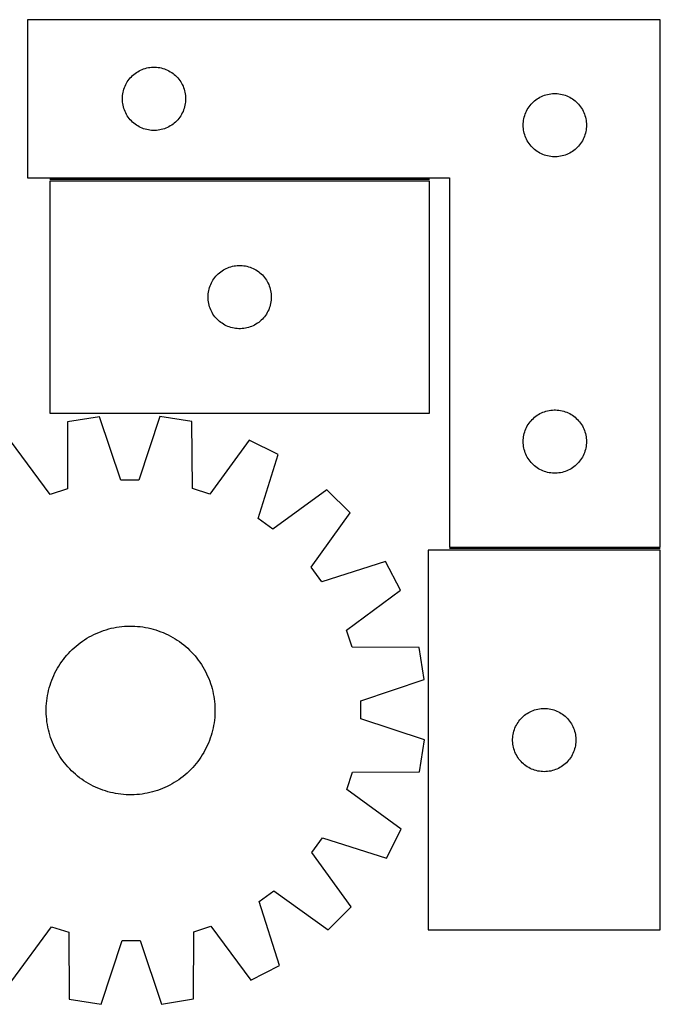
# Model space of a CAD drawing. Header units: millimetres. Extents: x 8 to 1478, y 7 to 473.
# Tile 4 of 5: x 910 to 1213, y 7 to 473. Entities that reach past the tile are written whole.
import ezdxf

# ---------------------------------------------------------------- set-up
doc = ezdxf.new("R2010")
doc.units = ezdxf.units.MM
doc.layers.add('COMMON', color=5, linetype='CONTINUOUS', true_color=0x0000ff)
doc.layers.add('CUT', color=7, linetype='CONTINUOUS', true_color=0x000000)

msp = doc.modelspace()

# ---------------------------------------------------------------- linework, layer by layer
at = {"layer": 'COMMON'}
for p, q in [((1104.041501, 397.544225), (924.041501, 397.544225)), ((1213.429463, 222.544225), (1113.429463, 222.544225))]:
    msp.add_line(p, q, dxfattribs=at)
at = {"layer": 'CUT'}
for p, q in [((1213.429463, 473.294225), (913.429463, 473.294225)), ((913.429463, 473.294225), (913.429463, 398.294225)), ((1213.429463, 223.294225), (1213.429463, 473.294225)), ((964.426249, 447.791814), (965.055807, 448.23938)), ((965.055807, 448.23938), (965.707571, 448.653944)), ((965.707571, 448.653944), (966.379812, 449.034407)), ((966.379812, 449.034407), (967.070747, 449.379759)), ((967.070747, 449.379759), (967.778545, 449.689085)), ((967.778545, 449.689085), (968.501327, 449.961563)), ((968.501327, 449.961563), (969.237179, 450.196473)), ((969.237179, 450.196473), (969.984147, 450.393191)), ((969.984147, 450.393191), (970.740252, 450.551194)), ((970.740252, 450.551194), (971.503488, 450.670065)), ((971.503488, 450.670065), (972.271831, 450.749488)), ((972.271831, 450.749488), (973.043244, 450.789252)), ((973.043244, 450.789252), (973.815682, 450.789252)), ((973.815682, 450.789252), (974.587095, 450.749488)), ((974.587095, 450.749488), (975.355439, 450.670065)), ((975.355439, 450.670065), (976.118675, 450.551194)), ((976.118675, 450.551194), (976.874779, 450.393191)), ((976.874779, 450.393191), (977.621748, 450.196473)), ((977.621748, 450.196473), (978.357599, 449.961563)), ((978.357599, 449.961563), (979.080382, 449.689085)), ((979.080382, 449.689085), (979.788179, 449.379759)), ((979.788179, 449.379759), (980.479114, 449.034407)), ((980.479114, 449.034407), (981.151355, 448.653944)), ((981.151355, 448.653944), (981.803119, 448.23938)), ((981.803119, 448.23938), (982.432677, 447.791814)), ((960.375185, 443.182446), (960.77283, 443.844668)), ((960.77283, 443.844668), (961.204038, 444.485541)), ((961.204038, 444.485541), (961.667666, 445.103367)), ((961.667666, 445.103367), (962.162484, 445.696507)), ((962.162484, 445.696507), (962.68718, 446.263387)), ((962.68718, 446.263387), (963.240363, 446.802506)), ((963.240363, 446.802506), (963.820566, 447.312432)), ((963.820566, 447.312432), (964.426249, 447.791814)), ((982.432677, 447.791814), (983.038361, 447.312432)), ((983.038361, 447.312432), (983.618563, 446.802506)), ((983.618563, 446.802506), (984.171746, 446.263387)), ((984.171746, 446.263387), (984.696442, 445.696507)), ((984.696442, 445.696507), (985.19126, 445.103367)), ((985.19126, 445.103367), (985.654888, 444.485541)), ((985.654888, 444.485541), (986.086097, 443.844668)), ((986.086097, 443.844668), (986.483742, 443.182446)), ((958.608145, 438.102584), (958.746628, 438.862506)), ((958.746628, 438.862506), (958.924047, 439.614292)), ((958.924047, 439.614292), (959.139932, 440.355948)), ((959.139932, 440.355948), (959.393711, 441.085506)), ((959.393711, 441.085506), (959.68471, 441.801034)), ((959.68471, 441.801034), (960.012157, 442.500632)), ((960.012157, 442.500632), (960.375185, 443.182446)), ((986.483742, 443.182446), (986.846769, 442.500632)), ((986.846769, 442.500632), (987.174217, 441.801034)), ((987.174217, 441.801034), (987.465215, 441.085506)), ((987.465215, 441.085506), (987.718994, 440.355948)), ((987.718994, 440.355948), (987.934879, 439.614292)), ((987.934879, 439.614292), (988.112298, 438.862506)), ((988.112298, 438.862506), (988.250782, 438.102584)), ((958.429463, 435.794225), (958.449352, 436.566406)), ((958.449352, 435.022044), (958.429463, 435.794225)), ((958.449352, 436.566406), (958.508965, 437.33654)), ((958.508965, 434.25191), (958.449352, 435.022044)), ((958.508965, 437.33654), (958.608145, 438.102584)), ((958.608145, 433.485866), (958.508965, 434.25191)), ((988.250782, 438.102584), (988.349961, 437.33654)), ((988.349961, 434.25191), (988.250782, 433.485866)), ((988.349961, 437.33654), (988.409575, 436.566406)), ((988.409575, 435.022044), (988.349961, 434.25191)), ((988.409575, 436.566406), (988.429463, 435.794225)), ((988.429463, 435.794225), (988.409575, 435.022044)), ((1152.68718, 433.763387), (1153.240363, 434.302506)), ((1153.240363, 434.302506), (1153.820566, 434.812432)), ((1153.820566, 434.812432), (1154.426249, 435.291814)), ((1154.426249, 435.291814), (1155.055807, 435.73938)), ((1155.055807, 435.73938), (1155.707571, 436.153944)), ((1155.707571, 436.153944), (1156.379812, 436.534407)), ((1156.379812, 436.534407), (1157.070747, 436.879759)), ((1157.070747, 436.879759), (1157.778545, 437.189085)), ((1157.778545, 437.189085), (1158.501327, 437.461563)), ((1158.501327, 437.461563), (1159.237179, 437.696473)), ((1159.237179, 437.696473), (1159.984147, 437.893191)), ((1159.984147, 437.893191), (1160.740252, 438.051194)), ((1160.740252, 438.051194), (1161.503488, 438.170065)), ((1161.503488, 438.170065), (1162.271831, 438.249488)), ((1162.271831, 438.249488), (1163.043244, 438.289252)), ((1163.043244, 438.289252), (1163.815682, 438.289252)), ((1163.815682, 438.289252), (1164.587095, 438.249488)), ((1164.587095, 438.249488), (1165.355439, 438.170065)), ((1165.355439, 438.170065), (1166.118675, 438.051194)), ((1166.118675, 438.051194), (1166.874779, 437.893191)), ((1166.874779, 437.893191), (1167.621748, 437.696473)), ((1167.621748, 437.696473), (1168.357599, 437.461563)), ((1168.357599, 437.461563), (1169.080382, 437.189085)), ((1169.080382, 437.189085), (1169.788179, 436.879759)), ((1169.788179, 436.879759), (1170.479114, 436.534407)), ((1170.479114, 436.534407), (1171.151355, 436.153944)), ((1171.151355, 436.153944), (1171.803119, 435.73938)), ((1171.803119, 435.73938), (1172.432677, 435.291814)), ((1172.432677, 435.291814), (1173.038361, 434.812432)), ((1173.038361, 434.812432), (1173.618563, 434.302506)), ((1173.618563, 434.302506), (1174.171746, 433.763387)), ((958.746628, 432.725944), (958.608145, 433.485866)), ((958.924047, 431.974158), (958.746628, 432.725944)), ((959.139932, 431.232503), (958.924047, 431.974158)), ((959.393711, 430.502944), (959.139932, 431.232503)), ((959.68471, 429.787416), (959.393711, 430.502944)), ((960.012157, 429.087818), (959.68471, 429.787416)), ((987.174217, 429.787416), (986.846769, 429.087818)), ((987.465215, 430.502944), (987.174217, 429.787416)), ((987.718994, 431.232503), (987.465215, 430.502944)), ((987.934879, 431.974158), (987.718994, 431.232503)), ((988.112298, 432.725944), (987.934879, 431.974158)), ((988.250782, 433.485866), (988.112298, 432.725944)), ((1149.68471, 429.301034), (1150.012157, 430.000632)), ((1150.012157, 430.000632), (1150.375185, 430.682446)), ((1150.375185, 430.682446), (1150.77283, 431.344668)), ((1150.77283, 431.344668), (1151.204038, 431.985541)), ((1151.204038, 431.985541), (1151.667666, 432.603367)), ((1151.667666, 432.603367), (1152.162484, 433.196507)), ((1152.162484, 433.196507), (1152.68718, 433.763387)), ((1174.171746, 433.763387), (1174.696442, 433.196507)), ((1174.696442, 433.196507), (1175.19126, 432.603367)), ((1175.19126, 432.603367), (1175.654888, 431.985541)), ((1175.654888, 431.985541), (1176.086097, 431.344668)), ((1176.086097, 431.344668), (1176.483742, 430.682446)), ((1176.483742, 430.682446), (1176.846769, 430.000632)), ((1176.846769, 430.000632), (1177.174217, 429.301034)), ((960.375185, 428.406004), (960.012157, 429.087818)), ((960.77283, 427.743782), (960.375185, 428.406004)), ((961.204038, 427.102909), (960.77283, 427.743782)), ((961.667666, 426.485083), (961.204038, 427.102909)), ((962.162484, 425.891943), (961.667666, 426.485083)), ((962.68718, 425.325063), (962.162484, 425.891943)), ((963.240363, 424.785945), (962.68718, 425.325063)), ((963.820566, 424.276018), (963.240363, 424.785945)), ((983.618563, 424.785945), (983.038361, 424.276018)), ((984.171746, 425.325063), (983.618563, 424.785945)), ((984.696442, 425.891943), (984.171746, 425.325063)), ((985.19126, 426.485083), (984.696442, 425.891943)), ((985.654888, 427.102909), (985.19126, 426.485083)), ((986.086097, 427.743782), (985.654888, 427.102909)), ((986.483742, 428.406004), (986.086097, 427.743782)), ((986.846769, 429.087818), (986.483742, 428.406004)), ((1148.449352, 424.066406), (1148.508965, 424.83654)), ((1148.508965, 424.83654), (1148.608145, 425.602584)), ((1148.608145, 425.602584), (1148.746628, 426.362506)), ((1148.746628, 426.362506), (1148.924047, 427.114292)), ((1148.924047, 427.114292), (1149.139932, 427.855948)), ((1149.139932, 427.855948), (1149.393711, 428.585506)), ((1149.393711, 428.585506), (1149.68471, 429.301034)), ((1177.174217, 429.301034), (1177.465215, 428.585506)), ((1177.465215, 428.585506), (1177.718994, 427.855948)), ((1177.718994, 427.855948), (1177.934879, 427.114292)), ((1177.934879, 427.114292), (1178.112298, 426.362506)), ((1178.112298, 426.362506), (1178.250782, 425.602584)), ((1178.250782, 425.602584), (1178.349961, 424.83654)), ((1178.349961, 424.83654), (1178.409575, 424.066406)), ((964.426249, 423.796636), (963.820566, 424.276018)), ((965.055807, 423.34907), (964.426249, 423.796636)), ((965.707571, 422.934506), (965.055807, 423.34907)), ((966.379812, 422.554043), (965.707571, 422.934506)), ((967.070747, 422.208691), (966.379812, 422.554043)), ((967.778545, 421.899365), (967.070747, 422.208691)), ((968.501327, 421.626887), (967.778545, 421.899365)), ((969.237179, 421.391977), (968.501327, 421.626887)), ((969.984147, 421.195259), (969.237179, 421.391977)), ((970.740252, 421.037256), (969.984147, 421.195259)), ((971.503488, 420.918385), (970.740252, 421.037256)), ((972.271831, 420.838962), (971.503488, 420.918385)), ((973.043244, 420.799198), (972.271831, 420.838962)), ((973.815682, 420.799198), (973.043244, 420.799198)), ((974.587095, 420.838962), (973.815682, 420.799198)), ((975.355439, 420.918385), (974.587095, 420.838962)), ((976.118675, 421.037256), (975.355439, 420.918385)), ((976.874779, 421.195259), (976.118675, 421.037256)), ((977.621748, 421.391977), (976.874779, 421.195259)), ((978.357599, 421.626887), (977.621748, 421.391977)), ((979.080382, 421.899365), (978.357599, 421.626887)), ((979.788179, 422.208691), (979.080382, 421.899365)), ((980.479114, 422.554043), (979.788179, 422.208691)), ((981.151355, 422.934506), (980.479114, 422.554043)), ((981.803119, 423.34907), (981.151355, 422.934506)), ((982.432677, 423.796636), (981.803119, 423.34907)), ((983.038361, 424.276018), (982.432677, 423.796636)), ((1148.429463, 423.294225), (1148.449352, 424.066406)), ((1148.449352, 422.522044), (1148.429463, 423.294225)), ((1148.508965, 421.75191), (1148.449352, 422.522044)), ((1148.608145, 420.985866), (1148.508965, 421.75191)), ((1148.746628, 420.225944), (1148.608145, 420.985866)), ((1148.924047, 419.474158), (1148.746628, 420.225944)), ((1178.112298, 420.225944), (1177.934879, 419.474158)), ((1178.250782, 420.985866), (1178.112298, 420.225944)), ((1178.349961, 421.75191), (1178.250782, 420.985866)), ((1178.409575, 422.522044), (1178.349961, 421.75191)), ((1178.409575, 424.066406), (1178.429463, 423.294225)), ((1178.429463, 423.294225), (1178.409575, 422.522044)), ((1149.139932, 418.732503), (1148.924047, 419.474158)), ((1149.393711, 418.002944), (1149.139932, 418.732503)), ((1149.68471, 417.287416), (1149.393711, 418.002944)), ((1150.012157, 416.587818), (1149.68471, 417.287416)), ((1150.375185, 415.906004), (1150.012157, 416.587818)), ((1150.77283, 415.243782), (1150.375185, 415.906004)), ((1176.483742, 415.906004), (1176.086097, 415.243782)), ((1176.846769, 416.587818), (1176.483742, 415.906004)), ((1177.174217, 417.287416), (1176.846769, 416.587818)), ((1177.465215, 418.002944), (1177.174217, 417.287416)), ((1177.718994, 418.732503), (1177.465215, 418.002944)), ((1177.934879, 419.474158), (1177.718994, 418.732503)), ((1151.204038, 414.602909), (1150.77283, 415.243782)), ((1151.667666, 413.985083), (1151.204038, 414.602909)), ((1152.162484, 413.391943), (1151.667666, 413.985083)), ((1152.68718, 412.825063), (1152.162484, 413.391943)), ((1153.240363, 412.285945), (1152.68718, 412.825063)), ((1153.820566, 411.776018), (1153.240363, 412.285945)), ((1154.426249, 411.296636), (1153.820566, 411.776018)), ((1155.055807, 410.84907), (1154.426249, 411.296636)), ((1155.707571, 410.434506), (1155.055807, 410.84907)), ((1171.803119, 410.84907), (1171.151355, 410.434506)), ((1172.432677, 411.296636), (1171.803119, 410.84907)), ((1173.038361, 411.776018), (1172.432677, 411.296636)), ((1173.618563, 412.285945), (1173.038361, 411.776018)), ((1174.171746, 412.825063), (1173.618563, 412.285945)), ((1174.696442, 413.391943), (1174.171746, 412.825063)), ((1175.19126, 413.985083), (1174.696442, 413.391943)), ((1175.654888, 414.602909), (1175.19126, 413.985083)), ((1176.086097, 415.243782), (1175.654888, 414.602909)), ((1156.379812, 410.054043), (1155.707571, 410.434506)), ((1157.070747, 409.708691), (1156.379812, 410.054043)), ((1157.778545, 409.399365), (1157.070747, 409.708691)), ((1158.501327, 409.126887), (1157.778545, 409.399365)), ((1159.237179, 408.891977), (1158.501327, 409.126887)), ((1159.984147, 408.695259), (1159.237179, 408.891977)), ((1160.740252, 408.537256), (1159.984147, 408.695259)), ((1161.503488, 408.418385), (1160.740252, 408.537256)), ((1162.271831, 408.338962), (1161.503488, 408.418385)), ((1163.043244, 408.299198), (1162.271831, 408.338962)), ((1163.815682, 408.299198), (1163.043244, 408.299198)), ((1164.587095, 408.338962), (1163.815682, 408.299198)), ((1165.355439, 408.418385), (1164.587095, 408.338962)), ((1166.118675, 408.537256), (1165.355439, 408.418385)), ((1166.874779, 408.695259), (1166.118675, 408.537256)), ((1167.621748, 408.891977), (1166.874779, 408.695259)), ((1168.357599, 409.126887), (1167.621748, 408.891977)), ((1169.080382, 409.399365), (1168.357599, 409.126887)), ((1169.788179, 409.708691), (1169.080382, 409.399365)), ((1170.479114, 410.054043), (1169.788179, 409.708691)), ((1171.151355, 410.434506), (1170.479114, 410.054043)), ((913.429463, 398.294225), (1113.429463, 398.294225)), ((1104.041501, 396.794224), (924.041501, 396.794224)), ((924.041501, 396.794224), (924.041501, 286.794224)), ((1104.041501, 286.794224), (1104.041501, 396.794224)), ((1113.429463, 398.294225), (1113.429463, 223.294225)), ((1006.319609, 354.653943), (1006.99185, 355.034406)), ((1006.99185, 355.034406), (1007.682785, 355.379758)), ((1007.682785, 355.379758), (1008.390583, 355.689084)), ((1008.390583, 355.689084), (1009.113365, 355.961562)), ((1009.113365, 355.961562), (1009.849217, 356.196472)), ((1009.849217, 356.196472), (1010.596185, 356.39319)), ((1010.596185, 356.39319), (1011.35229, 356.551193)), ((1011.35229, 356.551193), (1012.115526, 356.670064)), ((1012.115526, 356.670064), (1012.883869, 356.749487)), ((1012.883869, 356.749487), (1013.655282, 356.789251)), ((1013.655282, 356.789251), (1014.42772, 356.789251)), ((1014.42772, 356.789251), (1015.199133, 356.749487)), ((1015.199133, 356.749487), (1015.967476, 356.670064)), ((1015.967476, 356.670064), (1016.730712, 356.551193)), ((1016.730712, 356.551193), (1017.486817, 356.39319)), ((1017.486817, 356.39319), (1018.233786, 356.196472)), ((1018.233786, 356.196472), (1018.969637, 355.961562)), ((1018.969637, 355.961562), (1019.692419, 355.689084)), ((1019.692419, 355.689084), (1020.400217, 355.379758)), ((1020.400217, 355.379758), (1021.091152, 355.034406)), ((1021.091152, 355.034406), (1021.763393, 354.653943)), ((1001.384868, 349.844667), (1001.816076, 350.48554)), ((1001.816076, 350.48554), (1002.279704, 351.103366)), ((1002.279704, 351.103366), (1002.774522, 351.696506)), ((1002.774522, 351.696506), (1003.299218, 352.263386)), ((1003.299218, 352.263386), (1003.852401, 352.802505)), ((1003.852401, 352.802505), (1004.432603, 353.312431)), ((1004.432603, 353.312431), (1005.038287, 353.791813)), ((1005.038287, 353.791813), (1005.667845, 354.239379)), ((1005.667845, 354.239379), (1006.319609, 354.653943)), ((1021.763393, 354.653943), (1022.415157, 354.239379)), ((1022.415157, 354.239379), (1023.044715, 353.791813)), ((1023.044715, 353.791813), (1023.650399, 353.312431)), ((1023.650399, 353.312431), (1024.230601, 352.802505)), ((1024.230601, 352.802505), (1024.783784, 352.263386)), ((1024.783784, 352.263386), (1025.30848, 351.696506)), ((1025.30848, 351.696506), (1025.803298, 351.103366)), ((1025.803298, 351.103366), (1026.266926, 350.48554)), ((1026.266926, 350.48554), (1026.698134, 349.844667)), ((999.358666, 344.862505), (999.536085, 345.614291)), ((999.536085, 345.614291), (999.75197, 346.355947)), ((999.75197, 346.355947), (1000.005749, 347.085505)), ((1000.005749, 347.085505), (1000.296748, 347.801033)), ((1000.296748, 347.801033), (1000.624195, 348.500631)), ((1000.624195, 348.500631), (1000.987222, 349.182445)), ((1000.987222, 349.182445), (1001.384868, 349.844667)), ((1026.698134, 349.844667), (1027.09578, 349.182445)), ((1027.09578, 349.182445), (1027.458807, 348.500631)), ((1027.458807, 348.500631), (1027.786255, 347.801033)), ((1027.786255, 347.801033), (1028.077253, 347.085505)), ((1028.077253, 347.085505), (1028.331032, 346.355947)), ((1028.331032, 346.355947), (1028.546917, 345.614291)), ((1028.546917, 345.614291), (1028.724336, 344.862505)), ((999.041501, 341.794224), (999.06139, 342.566405)), ((999.06139, 341.022043), (999.041501, 341.794224)), ((999.06139, 342.566405), (999.121003, 343.336539)), ((999.121003, 340.251909), (999.06139, 341.022043)), ((999.121003, 343.336539), (999.220183, 344.102583)), ((999.220183, 344.102583), (999.358666, 344.862505)), ((1028.724336, 344.862505), (1028.86282, 344.102583)), ((1028.86282, 344.102583), (1028.961999, 343.336539)), ((1028.961999, 343.336539), (1029.021612, 342.566405)), ((1029.021612, 341.022043), (1028.961999, 340.251909)), ((1029.021612, 342.566405), (1029.041501, 341.794224)), ((1029.041501, 341.794224), (1029.021612, 341.022043)), ((999.220183, 339.485865), (999.121003, 340.251909)), ((999.358666, 338.725943), (999.220183, 339.485865)), ((999.536085, 337.974157), (999.358666, 338.725943)), ((999.75197, 337.232502), (999.536085, 337.974157)), ((1000.005749, 336.502943), (999.75197, 337.232502)), ((1000.296748, 335.787415), (1000.005749, 336.502943)), ((1028.077253, 336.502943), (1027.786255, 335.787415)), ((1028.331032, 337.232502), (1028.077253, 336.502943)), ((1028.546917, 337.974157), (1028.331032, 337.232502)), ((1028.724336, 338.725943), (1028.546917, 337.974157)), ((1028.86282, 339.485865), (1028.724336, 338.725943)), ((1028.961999, 340.251909), (1028.86282, 339.485865)), ((1000.624195, 335.087817), (1000.296748, 335.787415)), ((1000.987222, 334.406003), (1000.624195, 335.087817)), ((1001.384868, 333.743781), (1000.987222, 334.406003)), ((1001.816076, 333.102908), (1001.384868, 333.743781)), ((1002.279704, 332.485082), (1001.816076, 333.102908)), ((1002.774522, 331.891942), (1002.279704, 332.485082)), ((1003.299218, 331.325062), (1002.774522, 331.891942)), ((1025.30848, 331.891942), (1024.783784, 331.325062)), ((1025.803298, 332.485082), (1025.30848, 331.891942)), ((1026.266926, 333.102908), (1025.803298, 332.485082)), ((1026.698134, 333.743781), (1026.266926, 333.102908)), ((1027.09578, 334.406003), (1026.698134, 333.743781)), ((1027.458807, 335.087817), (1027.09578, 334.406003)), ((1027.786255, 335.787415), (1027.458807, 335.087817)), ((1003.852401, 330.785944), (1003.299218, 331.325062)), ((1004.432603, 330.276017), (1003.852401, 330.785944)), ((1005.038287, 329.796635), (1004.432603, 330.276017)), ((1005.667845, 329.349069), (1005.038287, 329.796635)), ((1006.319609, 328.934505), (1005.667845, 329.349069)), ((1006.99185, 328.554042), (1006.319609, 328.934505)), ((1007.682785, 328.20869), (1006.99185, 328.554042)), ((1008.390583, 327.899364), (1007.682785, 328.20869)), ((1009.113365, 327.626886), (1008.390583, 327.899364)), ((1009.849217, 327.391976), (1009.113365, 327.626886)), ((1010.596185, 327.195258), (1009.849217, 327.391976)), ((1011.35229, 327.037255), (1010.596185, 327.195258)), ((1012.115526, 326.918384), (1011.35229, 327.037255)), ((1012.883869, 326.838961), (1012.115526, 326.918384)), ((1013.655282, 326.799197), (1012.883869, 326.838961)), ((1014.42772, 326.799197), (1013.655282, 326.799197)), ((1015.199133, 326.838961), (1014.42772, 326.799197)), ((1015.967476, 326.918384), (1015.199133, 326.838961)), ((1016.730712, 327.037255), (1015.967476, 326.918384)), ((1017.486817, 327.195258), (1016.730712, 327.037255)), ((1018.233786, 327.391976), (1017.486817, 327.195258)), ((1018.969637, 327.626886), (1018.233786, 327.391976)), ((1019.692419, 327.899364), (1018.969637, 327.626886)), ((1020.400217, 328.20869), (1019.692419, 327.899364)), ((1021.091152, 328.554042), (1020.400217, 328.20869)), ((1021.763393, 328.934505), (1021.091152, 328.554042)), ((1022.415157, 329.349069), (1021.763393, 328.934505)), ((1023.044715, 329.796635), (1022.415157, 329.349069)), ((1023.650399, 330.276017), (1023.044715, 329.796635)), ((1024.230601, 330.785944), (1023.650399, 330.276017)), ((1024.783784, 331.325062), (1024.230601, 330.785944)), ((924.041501, 286.794224), (1104.041501, 286.794224)), ((947.652925, 285.055851), (932.463298, 282.605179)), ((957.721996, 254.929641), (947.652925, 285.055851)), ((976.191654, 285.138056), (966.296304, 254.954339)), ((991.395146, 282.774931), (976.191654, 285.138056)), ((1153.240363, 284.302506), (1153.820566, 284.812432)), ((1153.820566, 284.812432), (1154.426249, 285.291814)), ((1154.426249, 285.291814), (1155.055807, 285.73938)), ((1155.055807, 285.73938), (1155.707571, 286.153944)), ((1155.707571, 286.153944), (1156.379812, 286.534407)), ((1156.379812, 286.534407), (1157.070747, 286.879759)), ((1157.070747, 286.879759), (1157.778545, 287.189085)), ((1157.778545, 287.189085), (1158.501327, 287.461563)), ((1158.501327, 287.461563), (1159.237179, 287.696473)), ((1159.237179, 287.696473), (1159.984147, 287.893191)), ((1159.984147, 287.893191), (1160.740252, 288.051194)), ((1160.740252, 288.051194), (1161.503488, 288.170065)), ((1161.503488, 288.170065), (1162.271831, 288.249488)), ((1162.271831, 288.249488), (1163.043244, 288.289252)), ((1163.043244, 288.289252), (1163.815682, 288.289252)), ((1163.815682, 288.289252), (1164.587095, 288.249488)), ((1164.587095, 288.249488), (1165.355439, 288.170065)), ((1165.355439, 288.170065), (1166.118675, 288.051194)), ((1166.118675, 288.051194), (1166.874779, 287.893191)), ((1166.874779, 287.893191), (1167.621748, 287.696473)), ((1167.621748, 287.696473), (1168.357599, 287.461563)), ((1168.357599, 287.461563), (1169.080382, 287.189085)), ((1169.080382, 287.189085), (1169.788179, 286.879759)), ((1169.788179, 286.879759), (1170.479114, 286.534407)), ((1170.479114, 286.534407), (1171.151355, 286.153944)), ((1171.151355, 286.153944), (1171.803119, 285.73938)), ((1171.803119, 285.73938), (1172.432677, 285.291814)), ((1172.432677, 285.291814), (1173.038361, 284.812432)), ((1173.038361, 284.812432), (1173.618563, 284.302506)), ((932.463298, 282.605179), (932.379543, 250.840926)), ((991.661891, 251.011688), (991.395146, 282.774931)), ((1150.012157, 280.000632), (1150.375185, 280.682446)), ((1150.375185, 280.682446), (1150.77283, 281.344668)), ((1150.77283, 281.344668), (1151.204038, 281.985541)), ((1151.204038, 281.985541), (1151.667666, 282.603367)), ((1151.667666, 282.603367), (1152.162484, 283.196507)), ((1152.162484, 283.196507), (1152.68718, 283.763387)), ((1152.68718, 283.763387), (1153.240363, 284.302506)), ((1173.618563, 284.302506), (1174.171746, 283.763387)), ((1174.171746, 283.763387), (1174.696442, 283.196507)), ((1174.696442, 283.196507), (1175.19126, 282.603367)), ((1175.19126, 282.603367), (1175.654888, 281.985541)), ((1175.654888, 281.985541), (1176.086097, 281.344668)), ((1176.086097, 281.344668), (1176.483742, 280.682446)), ((1176.483742, 280.682446), (1176.846769, 280.000632)), ((1148.508965, 274.83654), (1148.608145, 275.602584)), ((1148.608145, 275.602584), (1148.746628, 276.362506)), ((1148.746628, 276.362506), (1148.924047, 277.114292)), ((1148.924047, 277.114292), (1149.139932, 277.855948)), ((1149.139932, 277.855948), (1149.393711, 278.585506)), ((1149.393711, 278.585506), (1149.68471, 279.301034)), ((1149.68471, 279.301034), (1150.012157, 280.000632)), ((1176.846769, 280.000632), (1177.174217, 279.301034)), ((1177.174217, 279.301034), (1177.465215, 278.585506)), ((1177.465215, 278.585506), (1177.718994, 277.855948)), ((1177.718994, 277.855948), (1177.934879, 277.114292)), ((1177.934879, 277.114292), (1178.112298, 276.362506)), ((1178.112298, 276.362506), (1178.250782, 275.602584)), ((1178.250782, 275.602584), (1178.349961, 274.83654)), ((924.232523, 248.16783), (905.346757, 273.708045)), ((1018.562494, 274.034161), (999.824175, 248.385571)), ((1032.291628, 267.088557), (1018.562494, 274.034161)), ((1148.429463, 273.294225), (1148.449352, 274.066406)), ((1148.449352, 272.522044), (1148.429463, 273.294225)), ((1148.449352, 274.066406), (1148.508965, 274.83654)), ((1148.508965, 271.75191), (1148.449352, 272.522044)), ((1148.608145, 270.985866), (1148.508965, 271.75191)), ((1148.746628, 270.225944), (1148.608145, 270.985866)), ((1178.250782, 270.985866), (1178.112298, 270.225944)), ((1178.349961, 271.75191), (1178.250782, 270.985866)), ((1178.349961, 274.83654), (1178.409575, 274.066406)), ((1178.409575, 272.522044), (1178.349961, 271.75191)), ((1178.409575, 274.066406), (1178.429463, 273.294225)), ((1178.429463, 273.294225), (1178.409575, 272.522044)), ((1022.729936, 236.79749), (1032.291628, 267.088557)), ((1148.924047, 269.474158), (1148.746628, 270.225944)), ((1149.139932, 268.732503), (1148.924047, 269.474158)), ((1149.393711, 268.002944), (1149.139932, 268.732503)), ((1149.68471, 267.287416), (1149.393711, 268.002944)), ((1150.012157, 266.587818), (1149.68471, 267.287416)), ((1150.375185, 265.906004), (1150.012157, 266.587818)), ((1176.846769, 266.587818), (1176.483742, 265.906004)), ((1177.174217, 267.287416), (1176.846769, 266.587818)), ((1177.465215, 268.002944), (1177.174217, 267.287416)), ((1177.718994, 268.732503), (1177.465215, 268.002944)), ((1177.934879, 269.474158), (1177.718994, 268.732503)), ((1178.112298, 270.225944), (1177.934879, 269.474158)), ((1150.77283, 265.243782), (1150.375185, 265.906004)), ((1151.204038, 264.602909), (1150.77283, 265.243782)), ((1151.667666, 263.985083), (1151.204038, 264.602909)), ((1152.162484, 263.391943), (1151.667666, 263.985083)), ((1152.68718, 262.825063), (1152.162484, 263.391943)), ((1153.240363, 262.285945), (1152.68718, 262.825063)), ((1153.820566, 261.776018), (1153.240363, 262.285945)), ((1154.426249, 261.296636), (1153.820566, 261.776018)), ((1173.038361, 261.776018), (1172.432677, 261.296636)), ((1173.618563, 262.285945), (1173.038361, 261.776018)), ((1174.171746, 262.825063), (1173.618563, 262.285945)), ((1174.696442, 263.391943), (1174.171746, 262.825063)), ((1175.19126, 263.985083), (1174.696442, 263.391943)), ((1175.654888, 264.602909), (1175.19126, 263.985083)), ((1176.086097, 265.243782), (1175.654888, 264.602909)), ((1176.483742, 265.906004), (1176.086097, 265.243782)), ((1155.055807, 260.84907), (1154.426249, 261.296636)), ((1155.707571, 260.434506), (1155.055807, 260.84907)), ((1156.379812, 260.054043), (1155.707571, 260.434506)), ((1157.070747, 259.708691), (1156.379812, 260.054043)), ((1157.778545, 259.399365), (1157.070747, 259.708691)), ((1158.501327, 259.126887), (1157.778545, 259.399365)), ((1159.237179, 258.891977), (1158.501327, 259.126887)), ((1159.984147, 258.695259), (1159.237179, 258.891977)), ((1160.740252, 258.537256), (1159.984147, 258.695259)), ((1161.503488, 258.418385), (1160.740252, 258.537256)), ((1162.271831, 258.338962), (1161.503488, 258.418385)), ((1163.043244, 258.299198), (1162.271831, 258.338962)), ((1163.815682, 258.299198), (1163.043244, 258.299198)), ((1164.587095, 258.338962), (1163.815682, 258.299198)), ((1165.355439, 258.418385), (1164.587095, 258.338962)), ((1166.118675, 258.537256), (1165.355439, 258.418385)), ((1166.874779, 258.695259), (1166.118675, 258.537256)), ((1167.621748, 258.891977), (1166.874779, 258.695259)), ((1168.357599, 259.126887), (1167.621748, 258.891977)), ((1169.080382, 259.399365), (1168.357599, 259.126887)), ((1169.788179, 259.708691), (1169.080382, 259.399365)), ((1170.479114, 260.054043), (1169.788179, 259.708691)), ((1171.151355, 260.434506), (1170.479114, 260.054043)), ((1171.803119, 260.84907), (1171.151355, 260.434506)), ((1172.432677, 261.296636), (1171.803119, 260.84907)), ((966.296304, 254.954339), (957.721996, 254.929641)), ((932.379543, 250.840926), (924.232523, 248.16783)), ((999.824175, 248.385571), (991.661891, 251.011688)), ((1055.428264, 250.380419), (1029.681214, 231.777619)), ((1066.339138, 239.532222), (1055.428264, 250.380419)), ((1047.884974, 213.67843), (1066.339138, 239.532222)), ((1029.681214, 231.777619), (1022.729936, 236.79749)), ((1213.429463, 221.794224), (1103.429463, 221.794224)), ((1103.429463, 221.794224), (1103.429463, 41.794224)), ((1113.429463, 223.294225), (1213.429463, 223.294225)), ((1213.429463, 41.794224), (1213.429463, 221.794224)), ((1083.180288, 216.492224), (1052.944807, 206.756186)), ((1090.204868, 202.80333), (1083.180288, 216.492224)), ((1052.944807, 206.756186), (1047.884974, 213.67843)), ((1064.664653, 183.917563), (1090.204868, 202.80333)), ((944.904759, 181.834812), (946.044398, 182.364178)), ((946.044398, 182.364178), (947.200103, 182.857487)), ((947.200103, 182.857487), (948.370733, 183.31425)), ((948.370733, 183.31425), (949.555132, 183.734018)), ((949.555132, 183.734018), (950.752132, 184.116376)), ((950.752132, 184.116376), (951.960552, 184.460946)), ((951.960552, 184.460946), (953.179198, 184.767389)), ((953.179198, 184.767389), (954.406869, 185.035402)), ((954.406869, 185.035402), (955.642353, 185.264721)), ((955.642353, 185.264721), (956.88443, 185.455119)), ((956.88443, 185.455119), (958.131875, 185.606409)), ((958.131875, 185.606409), (959.383456, 185.71844)), ((959.383456, 185.71844), (960.637939, 185.791104)), ((960.637939, 185.791104), (961.894085, 185.824327)), ((961.894085, 185.824327), (963.150655, 185.818077)), ((963.150655, 185.818077), (964.406408, 185.772361)), ((964.406408, 185.772361), (965.660106, 185.687223)), ((965.660106, 185.687223), (966.910511, 185.562748)), ((966.910511, 185.562748), (968.156389, 185.399057)), ((968.156389, 185.399057), (969.396511, 185.196314)), ((969.396511, 185.196314), (970.629652, 184.954717)), ((970.629652, 184.954717), (971.854597, 184.674506)), ((971.854597, 184.674506), (973.070135, 184.355956)), ((973.070135, 184.355956), (974.275067, 183.999383)), ((974.275067, 183.999383), (975.468205, 183.605138)), ((975.468205, 183.605138), (976.64837, 183.17361)), ((976.64837, 183.17361), (977.814399, 182.705225)), ((977.814399, 182.705225), (978.96514, 182.200445)), ((978.96514, 182.200445), (980.099457, 181.659769)), ((1067.33775, 175.770543), (1064.664653, 183.917563)), ((937.469316, 177.167847), (938.466032, 177.93307)), ((938.466032, 177.93307), (939.486291, 178.666607)), ((939.486291, 178.666607), (940.529089, 179.367735)), ((940.529089, 179.367735), (941.593394, 180.035762)), ((941.593394, 180.035762), (942.678158, 180.670029)), ((942.678158, 180.670029), (943.78231, 181.269909)), ((943.78231, 181.269909), (944.904759, 181.834812)), ((980.099457, 181.659769), (981.216232, 181.08373)), ((981.216232, 181.08373), (982.314362, 180.472896)), ((982.314362, 180.472896), (983.392763, 179.827871)), ((983.392763, 179.827871), (984.450371, 179.14929)), ((984.450371, 179.14929), (985.486143, 178.437824)), ((985.486143, 178.437824), (986.499056, 177.694175)), ((986.499056, 177.694175), (987.48811, 176.919076)), ((932.036793, 171.955507), (932.872466, 172.893941)), ((932.872466, 172.893941), (933.737203, 173.805663)), ((933.737203, 173.805663), (934.630151, 174.689773)), ((934.630151, 174.689773), (935.550429, 175.545398)), ((935.550429, 175.545398), (936.497129, 176.371695)), ((936.497129, 176.371695), (937.469316, 177.167847)), ((987.48811, 176.919076), (988.45233, 176.113293)), ((988.45233, 176.113293), (989.390764, 175.277621)), ((989.390764, 175.277621), (990.302486, 174.412884)), ((990.302486, 174.412884), (991.186596, 173.519935)), ((991.186596, 173.519935), (992.042221, 172.599657)), ((1099.102002, 175.686788), (1067.33775, 175.770543)), ((1101.552674, 160.497162), (1099.102002, 175.686788)), ((929.000796, 167.953548), (929.712262, 168.989319)), ((929.712262, 168.989319), (930.455911, 170.002232)), ((930.455911, 170.002232), (931.23101, 170.991287)), ((931.23101, 170.991287), (932.036793, 171.955507)), ((992.042221, 172.599657), (992.868518, 171.652957)), ((992.868518, 171.652957), (993.66467, 170.68077)), ((993.66467, 170.68077), (994.429893, 169.684055)), ((994.429893, 169.684055), (995.16343, 168.663795)), ((995.16343, 168.663795), (995.864558, 167.620998)), ((925.949641, 162.468316), (926.490317, 163.602634)), ((926.490317, 163.602634), (927.066356, 164.719409)), ((927.066356, 164.719409), (927.67719, 165.817538)), ((927.67719, 165.817538), (928.322216, 166.895939)), ((928.322216, 166.895939), (929.000796, 167.953548)), ((995.864558, 167.620998), (996.532585, 166.556692)), ((996.532585, 166.556692), (997.166852, 165.471928)), ((997.166852, 165.471928), (997.766732, 164.367777)), ((997.766732, 164.367777), (998.331635, 163.245328)), ((924.150703, 157.778244), (924.544948, 158.971382)), ((924.544948, 158.971382), (924.976476, 160.151547)), ((924.976476, 160.151547), (925.444861, 161.317576)), ((925.444861, 161.317576), (925.949641, 162.468316)), ((998.331635, 163.245328), (998.861001, 162.105688)), ((998.861001, 162.105688), (999.35431, 160.949983)), ((999.35431, 160.949983), (999.811073, 159.779354)), ((999.811073, 159.779354), (1000.230841, 158.594954)), ((1071.426464, 150.42809), (1101.552674, 160.497162)), ((922.953773, 152.899688), (923.195369, 154.132829)), ((923.195369, 154.132829), (923.47558, 155.357773)), ((923.47558, 155.357773), (923.79413, 156.573312)), ((923.79413, 156.573312), (924.150703, 157.778244)), ((1000.230841, 158.594954), (1000.613199, 157.397954)), ((1000.613199, 157.397954), (1000.957769, 156.189534)), ((1000.957769, 156.189534), (1001.264212, 154.970888)), ((1001.264212, 154.970888), (1001.532225, 153.743217)), ((922.462863, 149.163283), (922.587339, 150.413688)), ((922.587339, 150.413688), (922.751029, 151.659566)), ((922.751029, 151.659566), (922.953773, 152.899688)), ((1001.532225, 153.743217), (1001.761544, 152.507733)), ((1001.761544, 152.507733), (1001.951942, 151.265656)), ((1001.951942, 151.265656), (1002.103232, 150.018212)), ((1002.103232, 150.018212), (1002.215264, 148.76663)), ((1071.451162, 141.853782), (1071.426464, 150.42809)), ((922.325759, 145.397262), (922.332009, 146.653831)), ((922.358983, 144.141115), (922.325759, 145.397262)), ((922.332009, 146.653831), (922.377725, 147.909585)), ((922.377725, 147.909585), (922.462863, 149.163283)), ((1002.215264, 148.76663), (1002.287927, 147.512148)), ((1002.314901, 144.999432), (1002.269184, 143.743678)), ((1002.287927, 147.512148), (1002.32115, 146.256001)), ((1002.32115, 146.256001), (1002.314901, 144.999432)), ((1150.37902, 144.450857), (1151.041242, 144.848503)), ((1151.041242, 144.848503), (1151.723056, 145.21153)), ((1151.723056, 145.21153), (1152.422655, 145.538978)), ((1152.422655, 145.538978), (1153.138182, 145.829976)), ((1153.138182, 145.829976), (1153.867741, 146.083755)), ((1153.867741, 146.083755), (1154.609396, 146.29964)), ((1154.609396, 146.29964), (1155.361182, 146.477059)), ((1155.361182, 146.477059), (1156.121105, 146.615542)), ((1156.121105, 146.615542), (1156.887148, 146.714722)), ((1156.887148, 146.714722), (1157.657282, 146.774335)), ((1157.657282, 146.774335), (1158.429463, 146.794224)), ((1158.429463, 146.794224), (1159.201645, 146.774335)), ((1159.201645, 146.774335), (1159.971778, 146.714722)), ((1159.971778, 146.714722), (1160.737822, 146.615542)), ((1160.737822, 146.615542), (1161.497744, 146.477059)), ((1161.497744, 146.477059), (1162.24953, 146.29964)), ((1162.24953, 146.29964), (1162.991186, 146.083755)), ((1162.991186, 146.083755), (1163.720744, 145.829976)), ((1163.720744, 145.829976), (1164.436272, 145.538978)), ((1164.436272, 145.538978), (1165.13587, 145.21153)), ((1165.13587, 145.21153), (1165.817684, 144.848503)), ((1165.817684, 144.848503), (1166.479906, 144.450857)), ((922.431646, 142.886633), (922.358983, 144.141115)), ((922.543678, 141.635051), (922.431646, 142.886633)), ((922.694967, 140.387607), (922.543678, 141.635051)), ((922.885366, 139.14553), (922.694967, 140.387607)), ((1002.059571, 141.239575), (1001.89588, 139.993697)), ((1002.184046, 142.48998), (1002.059571, 141.239575)), ((1002.269184, 143.743678), (1002.184046, 142.48998)), ((1101.634879, 131.958432), (1071.451162, 141.853782)), ((1145.569744, 139.516116), (1145.984308, 140.16788)), ((1145.984308, 140.16788), (1146.431875, 140.797438)), ((1146.431875, 140.797438), (1146.911256, 141.403122)), ((1146.911256, 141.403122), (1147.421183, 141.983324)), ((1147.421183, 141.983324), (1147.960301, 142.536507)), ((1147.960301, 142.536507), (1148.527181, 143.061203)), ((1148.527181, 143.061203), (1149.120321, 143.556021)), ((1149.120321, 143.556021), (1149.738147, 144.019649)), ((1149.738147, 144.019649), (1150.37902, 144.450857)), ((1166.479906, 144.450857), (1167.12078, 144.019649)), ((1167.12078, 144.019649), (1167.738605, 143.556021)), ((1167.738605, 143.556021), (1168.331745, 143.061203)), ((1168.331745, 143.061203), (1168.898626, 142.536507)), ((1168.898626, 142.536507), (1169.437744, 141.983324)), ((1169.437744, 141.983324), (1169.94767, 141.403122)), ((1169.94767, 141.403122), (1170.427052, 140.797438)), ((1170.427052, 140.797438), (1170.874618, 140.16788)), ((1170.874618, 140.16788), (1171.289183, 139.516116)), ((923.114684, 137.910046), (922.885366, 139.14553)), ((923.382697, 136.682375), (923.114684, 137.910046)), ((923.68914, 135.463729), (923.382697, 136.682375)), ((924.033711, 134.255309), (923.68914, 135.463729)), ((1001.171329, 136.29549), (1000.85278, 135.079951)), ((1001.45154, 137.520434), (1001.171329, 136.29549)), ((1001.693137, 138.753575), (1001.45154, 137.520434)), ((1001.89588, 139.993697), (1001.693137, 138.753575)), ((1143.830498, 135.23954), (1144.027215, 135.986509)), ((1144.027215, 135.986509), (1144.262125, 136.72236)), ((1144.262125, 136.72236), (1144.534604, 137.445142)), ((1144.534604, 137.445142), (1144.843929, 138.15294)), ((1144.843929, 138.15294), (1145.189281, 138.843875)), ((1145.189281, 138.843875), (1145.569744, 139.516116)), ((1171.289183, 139.516116), (1171.669645, 138.843875)), ((1171.669645, 138.843875), (1172.014997, 138.15294)), ((1172.014997, 138.15294), (1172.324323, 137.445142)), ((1172.324323, 137.445142), (1172.596802, 136.72236)), ((1172.596802, 136.72236), (1172.831711, 135.986509)), ((1172.831711, 135.986509), (1173.028429, 135.23954)), ((924.416068, 133.058309), (924.033711, 134.255309)), ((924.835836, 131.873909), (924.416068, 133.058309)), ((925.2926, 130.70328), (924.835836, 131.873909)), ((925.785908, 129.547575), (925.2926, 130.70328)), ((999.670433, 131.501716), (999.202048, 130.335687)), ((1000.101961, 132.681881), (999.670433, 131.501716)), ((1000.496206, 133.875019), (1000.101961, 132.681881)), ((1000.85278, 135.079951), (1000.496206, 133.875019)), ((1099.271754, 116.75494), (1101.634879, 131.958432)), ((1143.434436, 132.180443), (1143.4742, 132.951856)), ((1143.434436, 131.408005), (1143.434436, 132.180443)), ((1143.4742, 130.636592), (1143.434436, 131.408005)), ((1143.4742, 132.951856), (1143.553623, 133.720199)), ((1143.553623, 133.720199), (1143.672494, 134.483435)), ((1143.672494, 134.483435), (1143.830498, 135.23954)), ((1173.028429, 135.23954), (1173.186432, 134.483435)), ((1173.186432, 134.483435), (1173.305303, 133.720199)), ((1173.305303, 133.720199), (1173.384726, 132.951856)), ((1173.384726, 132.951856), (1173.42449, 132.180443)), ((1173.42449, 131.408005), (1173.384726, 130.636592)), ((1173.42449, 132.180443), (1173.42449, 131.408005)), ((926.315275, 128.407936), (925.785908, 129.547575)), ((926.880177, 127.285486), (926.315275, 128.407936)), ((927.480058, 126.181335), (926.880177, 127.285486)), ((928.114324, 125.096571), (927.480058, 126.181335)), ((997.580553, 126.933855), (996.969719, 125.835725)), ((998.156592, 128.050629), (997.580553, 126.933855)), ((998.697268, 129.184947), (998.156592, 128.050629)), ((999.202048, 130.335687), (998.697268, 129.184947)), ((1143.553623, 129.868249), (1143.4742, 130.636592)), ((1143.672494, 129.105013), (1143.553623, 129.868249)), ((1143.830498, 128.348908), (1143.672494, 129.105013)), ((1144.027215, 127.601939), (1143.830498, 128.348908)), ((1144.262125, 126.866088), (1144.027215, 127.601939)), ((1144.534604, 126.143306), (1144.262125, 126.866088)), ((1144.843929, 125.435508), (1144.534604, 126.143306)), ((1172.324323, 126.143306), (1172.014997, 125.435508)), ((1172.596802, 126.866088), (1172.324323, 126.143306)), ((1172.831711, 127.601939), (1172.596802, 126.866088)), ((1173.028429, 128.348908), (1172.831711, 127.601939)), ((1173.186432, 129.105013), (1173.028429, 128.348908)), ((1173.305303, 129.868249), (1173.186432, 129.105013)), ((1173.384726, 130.636592), (1173.305303, 129.868249)), ((928.782351, 124.032266), (928.114324, 125.096571)), ((929.48348, 122.989468), (928.782351, 124.032266)), ((930.217017, 121.969208), (929.48348, 122.989468)), ((930.982239, 120.972493), (930.217017, 121.969208)), ((994.190998, 121.651031), (993.415899, 120.661976)), ((994.934647, 122.663944), (994.190998, 121.651031)), ((995.646113, 123.699715), (994.934647, 122.663944)), ((996.324694, 124.757324), (995.646113, 123.699715)), ((996.969719, 125.835725), (996.324694, 124.757324)), ((1145.189281, 124.744573), (1144.843929, 125.435508)), ((1145.569744, 124.072332), (1145.189281, 124.744573)), ((1145.984308, 123.420568), (1145.569744, 124.072332)), ((1146.431875, 122.79101), (1145.984308, 123.420568)), ((1146.911256, 122.185326), (1146.431875, 122.79101)), ((1147.421183, 121.605124), (1146.911256, 122.185326)), ((1147.960301, 121.051941), (1147.421183, 121.605124)), ((1169.437744, 121.605124), (1168.898626, 121.051941)), ((1169.94767, 122.185326), (1169.437744, 121.605124)), ((1170.427052, 122.79101), (1169.94767, 122.185326)), ((1170.874618, 123.420568), (1170.427052, 122.79101)), ((1171.289183, 124.072332), (1170.874618, 123.420568)), ((1171.669645, 124.744573), (1171.289183, 124.072332)), ((1172.014997, 125.435508), (1171.669645, 124.744573)), ((931.778391, 120.000306), (930.982239, 120.972493)), ((932.604688, 119.053606), (931.778391, 120.000306)), ((933.460314, 118.133328), (932.604688, 119.053606)), ((934.344423, 117.240379), (933.460314, 118.133328)), ((935.256145, 116.375642), (934.344423, 117.240379)), ((990.016759, 116.96349), (989.09648, 116.107865)), ((990.909707, 117.8476), (990.016759, 116.96349)), ((991.774444, 118.759322), (990.909707, 117.8476)), ((992.610116, 119.697756), (991.774444, 118.759322)), ((993.415899, 120.661976), (992.610116, 119.697756)), ((1067.508511, 116.488195), (1099.271754, 116.75494)), ((1148.527181, 120.527245), (1147.960301, 121.051941)), ((1149.120321, 120.032427), (1148.527181, 120.527245)), ((1149.738147, 119.568799), (1149.120321, 120.032427)), ((1150.37902, 119.137591), (1149.738147, 119.568799)), ((1151.041242, 118.739945), (1150.37902, 119.137591)), ((1151.723056, 118.376918), (1151.041242, 118.739945)), ((1152.422655, 118.04947), (1151.723056, 118.376918)), ((1153.138182, 117.758472), (1152.422655, 118.04947)), ((1153.867741, 117.504693), (1153.138182, 117.758472)), ((1154.609396, 117.288808), (1153.867741, 117.504693)), ((1155.361182, 117.111389), (1154.609396, 117.288808)), ((1156.121105, 116.972906), (1155.361182, 117.111389)), ((1156.887148, 116.873726), (1156.121105, 116.972906)), ((1157.657282, 116.814113), (1156.887148, 116.873726)), ((1158.429463, 116.794224), (1157.657282, 116.814113)), ((1159.201645, 116.814113), (1158.429463, 116.794224)), ((1159.971778, 116.873726), (1159.201645, 116.814113)), ((1160.737822, 116.972906), (1159.971778, 116.873726)), ((1161.497744, 117.111389), (1160.737822, 116.972906)), ((1162.24953, 117.288808), (1161.497744, 117.111389)), ((1162.991186, 117.504693), (1162.24953, 117.288808)), ((1163.720744, 117.758472), (1162.991186, 117.504693)), ((1164.436272, 118.04947), (1163.720744, 117.758472)), ((1165.13587, 118.376918), (1164.436272, 118.04947)), ((1165.817684, 118.739945), (1165.13587, 118.376918)), ((1166.479906, 119.137591), (1165.817684, 118.739945)), ((1167.12078, 119.568799), (1166.479906, 119.137591)), ((1167.738605, 120.032427), (1167.12078, 119.568799)), ((1168.331745, 120.527245), (1167.738605, 120.032427)), ((1168.898626, 121.051941), (1168.331745, 120.527245)), ((936.194579, 115.53997), (935.256145, 116.375642)), ((937.158799, 114.734187), (936.194579, 115.53997)), ((938.147854, 113.959088), (937.158799, 114.734187)), ((939.160767, 113.215439), (938.147854, 113.959088)), ((940.196539, 112.503973), (939.160767, 113.215439)), ((941.254147, 111.825392), (940.196539, 112.503973)), ((984.117821, 112.285528), (983.053515, 111.617501)), ((985.160618, 112.986656), (984.117821, 112.285528)), ((986.180878, 113.720193), (985.160618, 112.986656)), ((987.177593, 114.485416), (986.180878, 113.720193)), ((988.149781, 115.281568), (987.177593, 114.485416)), ((989.09648, 116.107865), (988.149781, 115.281568)), ((1064.882394, 108.325911), (1067.508511, 116.488195)), ((942.332548, 111.180367), (941.254147, 111.825392)), ((943.430678, 110.569533), (942.332548, 111.180367)), ((944.547452, 109.993494), (943.430678, 110.569533)), ((945.68177, 109.452818), (944.547452, 109.993494)), ((946.832511, 108.948038), (945.68177, 109.452818)), ((947.998539, 108.479653), (946.832511, 108.948038)), ((949.178705, 108.048125), (947.998539, 108.479653)), ((950.371842, 107.65388), (949.178705, 108.048125)), ((951.576775, 107.297307), (950.371842, 107.65388)), ((973.894777, 107.536888), (972.686358, 107.192317)), ((975.091777, 107.919245), (973.894777, 107.536888)), ((976.276177, 108.339013), (975.091777, 107.919245)), ((977.446807, 108.795776), (976.276177, 108.339013)), ((978.602511, 109.289085), (977.446807, 108.795776)), ((979.742151, 109.818451), (978.602511, 109.289085)), ((980.8646, 110.383354), (979.742151, 109.818451)), ((981.968751, 110.983234), (980.8646, 110.383354)), ((983.053515, 111.617501), (981.968751, 110.983234)), ((1090.530984, 89.587593), (1064.882394, 108.325911)), ((952.792313, 106.978757), (951.576775, 107.297307)), ((954.017257, 106.698546), (952.792313, 106.978757)), ((955.250399, 106.456949), (954.017257, 106.698546)), ((956.49052, 106.254206), (955.250399, 106.456949)), ((957.736398, 106.090516), (956.49052, 106.254206)), ((958.986803, 105.96604), (957.736398, 106.090516)), ((960.240501, 105.880902), (958.986803, 105.96604)), ((961.496255, 105.835186), (960.240501, 105.880902)), ((962.752825, 105.828936), (961.496255, 105.835186)), ((964.008971, 105.862159), (962.752825, 105.828936)), ((965.263454, 105.934823), (964.008971, 105.862159)), ((966.515035, 106.046855), (965.263454, 105.934823)), ((967.762479, 106.198144), (966.515035, 106.046855)), ((969.004557, 106.388542), (967.762479, 106.198144)), ((970.24004, 106.617861), (969.004557, 106.388542)), ((971.467711, 106.885874), (970.24004, 106.617861)), ((972.686358, 107.192317), (971.467711, 106.885874)), ((1083.585381, 75.858458), (1090.530984, 89.587593)), ((1048.274442, 78.468872), (1053.294313, 85.42015)), ((1053.294313, 85.42015), (1083.585381, 75.858458)), ((1066.877242, 52.721822), (1048.274442, 78.468872)), ((1023.253009, 55.20528), (1030.175253, 60.265113)), ((1030.175253, 60.265113), (1056.029045, 41.810948)), ((1032.989047, 24.969799), (1023.253009, 55.20528)), ((1056.029045, 41.810948), (1066.877242, 52.721822)), ((906.084416, 17.619102), (924.822734, 43.267693)), ((924.822734, 43.267693), (932.985018, 40.641575)), ((992.267367, 40.812337), (1000.414386, 43.485433)), ((1000.414386, 43.485433), (1019.300153, 17.945218)), ((932.985018, 40.641575), (933.251763, 8.878332)), ((992.183611, 9.048084), (992.267367, 40.812337)), ((1103.429463, 41.794224), (1213.429463, 41.794224)), ((948.455256, 6.515207), (958.350605, 36.698924)), ((958.350605, 36.698924), (966.924914, 36.723623)), ((966.924914, 36.723623), (976.993985, 6.597412)), ((1019.300153, 17.945218), (1032.989047, 24.969799)), ((933.251763, 8.878332), (948.455256, 6.515207)), ((976.993985, 6.597412), (992.183611, 9.048084))]:
    msp.add_line(p, q, dxfattribs=at)

doc.saveas('drawing.dxf')
